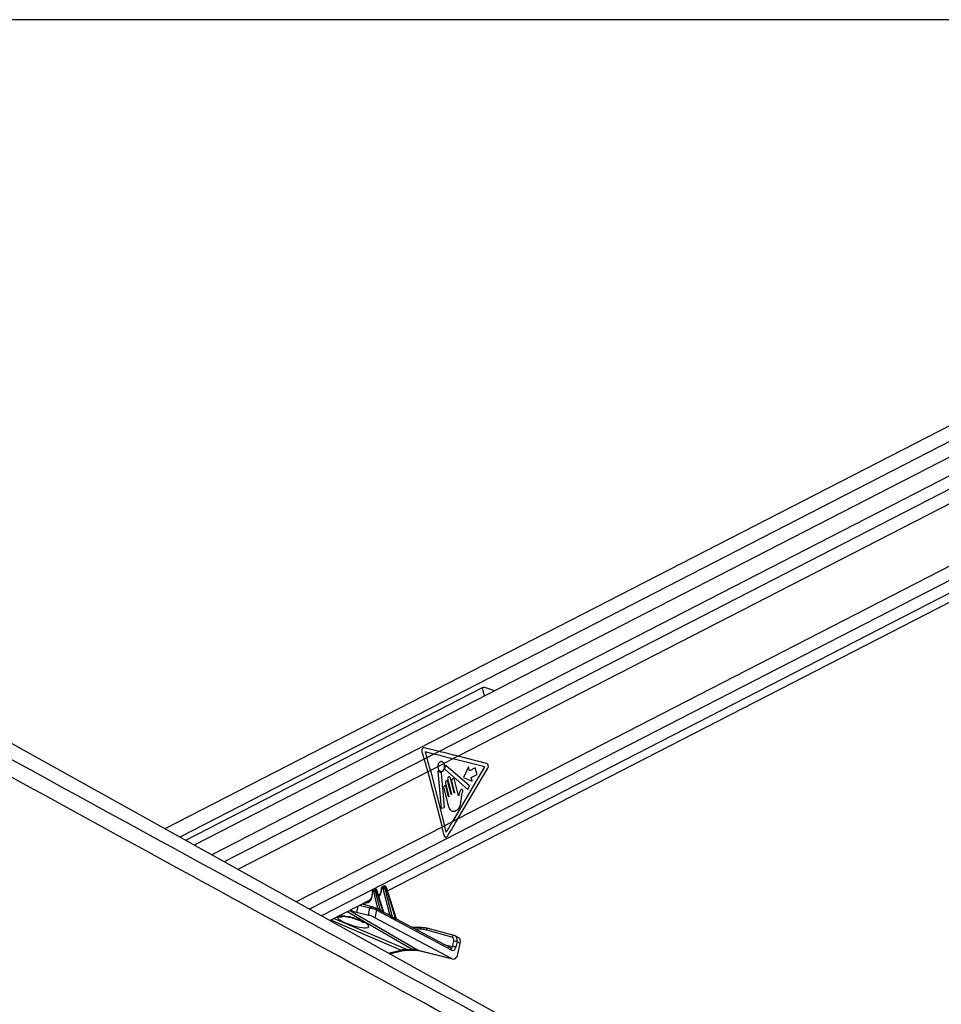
# Model space of a CAD drawing. Header units: millimetres. Extents: x 20 to 22981, y 40 to 19992.
# Tile 49 of 143: x 5284 to 6050, y 7142 to 7959. Entities that reach past the tile are written whole.
import ezdxf

# ---------------------------------------------------------------- set-up
doc = ezdxf.new("R2010")
doc.units = ezdxf.units.MM
doc.header["$LTSCALE"] = 2
doc.layers.add('COMPONENT_GEOMETRY', color=7, linetype='Continuous')
doc.styles.add('SLDTEXTSTYLE0', font='TXT', dxfattribs={"width": 0.75})
doc.dimstyles.new('SLDDIMSTYLE0', dxfattribs={"dimtxt": 100, "dimasz": 6.604, "dimexe": 0, "dimexo": 0.0625, "dimgap": 25, "dimtad": 0, "dimtih": 1, "dimtoh": 1, "dimdec": 0, "dimrnd": 1e-09, "dimzin": 12, "dimdsep": 46, "dimtxsty": 'SLDTEXTSTYLE0', "dimsah": 1, "dimcen": 0.09, "dimadec": 0, "dimazin": 3, "dimtfac": 1, "dimtdec": 0, "dimtofl": 0, "dimtmove": 0, "dimatfit": 3, "dimfxl": 1, "dimfrac": 2, "dimtolj": 1, "dimtzin": 12, "dimarcsym": 0})

# ---------------------------------------------------------------- blocks, each defined once
blk = doc.blocks.new('_D_4')
at = {"layer": 'COMPONENT_GEOMETRY', "color": 7}
for p, q in [((6638.52, 7959.49), (1711.23, 7959.49)), ((1717.58, 7959.49), (1717.58, 5203.33)), ((1517.51, 5183.02), (1487.04, 5183.02)), ((1487.04, 5183.02), (1487.04, 5024.27)), ((1917.65, 5183.02), (1948.12, 5183.02)), ((1948.12, 5183.02), (1948.12, 5024.27)), ((1487.04, 5024.27), (1517.51, 5024.27)), ((1948.12, 5024.27), (1917.65, 5024.27)), ((1717.58, 2118.49), (1717.58, 4874.65)), ((6578.75, 2118.49), (1711.23, 2118.49))]:
    blk.add_line(p, q, dxfattribs=at)
for points in [[(1717.58, 7959.49), (1716.57, 7952.89), (1718.6, 7952.89)], [(1717.58, 2118.49), (1718.6, 2125.1), (1716.57, 2125.1)]]:
    blk.add_solid(points, dxfattribs=at)
at = {"layer": 'COMPONENT_GEOMETRY', "color": 7, "char_height": 100, "attachment_point": 1, "style": 'SLDTEXTSTYLE0'}
for s, insert in [('9\'6.98"', (1517.51, 5153.18)), ('2921mm', (1444.8, 5003.56))]:
    blk.add_mtext(s, dxfattribs=dict(at, insert=insert))

msp = doc.modelspace()

# ---------------------------------------------------------------- linework, layer by layer
at = {"color": 7, "linetype": 'Continuous', "lineweight": 25}
for p, q in [((6605.91, 7904.86), (5404.92, 7287.66)), ((6619.97, 7885.97), (5429.33, 7274.09)), ((5589.9, 7236.12), (6635.01, 7773.21)), ((6374.84, 6748.91), (4581.88, 7744.81)), ((5668.36, 7404.73), (5422.04, 7278.14)), ((5618.41, 7351.74), (5620.31, 7345.6)), ((5632.67, 7351.95), (5620.23, 7354.97)), ((5620.98, 7351.53), (5622.47, 7346.71)), ((5628.36, 7349.73), (5620.98, 7351.53)), ((5628.36, 7349.73), (5622.47, 7346.71)), ((5632.67, 7351.95), (5628.36, 7349.73)), ((5622.47, 7346.71), (5620.31, 7345.6)), ((5636.64, 7341.97), (5631.47, 7339.31)), ((5644.15, 7345.83), (5636.64, 7341.97)), ((5648.46, 7348.04), (5644.15, 7345.83)), ((5670.7, 7339.15), (5644.15, 7345.83)), ((5672.08, 7342.1), (5648.46, 7348.04)), ((5625.44, 7336.22), (5623.29, 7335.11)), ((5623.29, 7335.11), (5635.08, 7289.22)), ((5631.47, 7339.31), (5625.44, 7336.22)), ((5625.44, 7336.22), (5637.23, 7290.33)), ((5631.64, 7335.35), (5634.34, 7304.96)), ((5637.06, 7305.45), (5634.51, 7334.2)), ((5637.63, 7336.89), (5656.56, 7320.26)), ((5657.94, 7323.48), (5638.26, 7340.26)), ((5643.91, 7293.76), (5670.7, 7339.15)), ((5648.2, 7295.96), (5673.1, 7338.14)), ((5657.05, 7339.09), (5652.95, 7330.31)), ((5657.84, 7335.99), (5657.05, 7339.09)), ((5662.71, 7338.49), (5657.84, 7335.99)), ((5659.28, 7330.39), (5664.15, 7332.89)), ((5664.15, 7332.89), (5662.71, 7338.49)), ((5637.94, 7325.7), (5640.83, 7314.46)), ((5639.75, 7328.68), (5642.9, 7316.43)), ((5642.62, 7316.29), (5639.94, 7326.72)), ((5645.18, 7317.6), (5642.03, 7329.85)), ((5643.04, 7327.18), (5645.46, 7317.75)), ((5648.72, 7315.1), (5645.31, 7328.35)), ((5652.95, 7330.31), (5660.08, 7327.29)), ((5660.08, 7327.29), (5659.28, 7330.39)), ((5636.44, 7321.51), (5640.21, 7306.83)), ((5640.55, 7314.32), (5638.44, 7322.54)), ((5656.56, 7320.26), (5657.94, 7323.48)), ((5650.89, 7311.05), (5651.63, 7315.88)), ((5634.34, 7304.96), (5637.06, 7305.45)), ((5643.91, 7293.76), (5637.23, 7290.33)), ((5648.2, 7295.96), (5643.91, 7293.76)), ((5637.23, 7290.33), (5635.08, 7289.22)), ((5577.84, 7236.1), (5577.56, 7236.1)), ((5578.64, 7237.77), (5577.67, 7237.27)), ((5578.96, 7237.85), (5577.99, 7237.35)), ((5577.99, 7237.35), (5578.27, 7237.35)), ((5578.27, 7237.35), (5579.24, 7237.85)), ((5581.85, 7221.72), (5578.3, 7235.64)), ((5579.24, 7237.85), (5578.96, 7237.85)), ((5579.49, 7237.91), (5579.2, 7237.91)), ((5580.66, 7236.49), (5579.67, 7235.98)), ((5579.67, 7235.98), (5583.71, 7220.17)), ((5586.18, 7218.81), (5580.66, 7236.49)), ((5586.6, 7218.55), (5580.92, 7236.76)), ((5585.83, 7238.3), (5585.21, 7238.3)), ((5586.37, 7240.02), (5585.32, 7239.47)), ((5586.7, 7240.09), (5585.64, 7239.55)), ((5585.64, 7239.55), (5586.27, 7239.55)), ((5586.27, 7239.55), (5587.32, 7240.09)), ((5591.74, 7216.5), (5586.29, 7237.84)), ((5587.32, 7240.09), (5586.7, 7240.09)), ((5587.56, 7240.15), (5586.94, 7240.15)), ((5588.74, 7238.74), (5587.66, 7238.18)), ((5587.66, 7238.18), (5593.68, 7214.63)), ((5596.81, 7212.85), (5588.74, 7238.74)), ((5597.17, 7212.8), (5589, 7239)), ((5542.01, 7211.51), (5575.37, 7228.65)), ((5582.33, 7232.23), (5582.94, 7232.54)), ((5564.09, 7218.51), (5573.98, 7216.04)), ((5577.02, 7223.08), (5568.61, 7225.18)), ((5573.98, 7216.04), (5575.2, 7221.79)), ((5577.02, 7223.08), (5577.27, 7222.98)), ((5580.64, 7220.18), (5579.32, 7213.95)), ((5580.15, 7221.86), (5579.94, 7221.93)), ((5582.17, 7220.78), (5580.15, 7221.86)), ((5643.01, 7186.88), (5580.64, 7220.18)), ((5591.66, 7215.71), (5586.76, 7218.32)), ((5642.98, 7179.97), (5579.32, 7213.95)), ((5597.17, 7212.79), (5597.17, 7212.8)), ((5642.52, 7188.56), (5597.18, 7212.76)), ((5618.1, 7205.78), (5610.26, 7205.78)), ((5643.31, 7197.92), (5621.63, 7203.8)), ((5645.17, 7199.19), (5623.49, 7205.07)), ((5643.79, 7189.97), (5644.73, 7194.38)), ((5645.74, 7198.94), (5645.17, 7199.19)), ((5645.37, 7199.12), (5645.17, 7199.19)), ((5648.52, 7197.61), (5645.86, 7198.93)), ((5647.5, 7193.81), (5646.57, 7189.39)), ((5650.17, 7192.5), (5647.5, 7193.81)), ((5591.41, 7184.07), (5602.77, 7186.6)), ((5606, 7187.47), (5610.34, 7187.47)), ((5607.4, 7187.13), (5611.74, 7187.13)), ((5615.13, 7186.93), (5642.98, 7179.97)), ((5615.88, 7186.64), (5643.72, 7179.68)), ((5648.31, 7183.74), (5650.17, 7192.5))]:
    msp.add_line(p, q, dxfattribs=at)
at = {"color": 8, "linetype": 'Continuous', "lineweight": 25}
for p, q in [((6617.76, 7897.75), (5417.26, 7280.8)), ((6615.22, 7867.99), (5443.87, 7266.02)), ((6614.74, 7856.64), (5632.67, 7351.95)), ((6614.74, 7844.62), (5648.46, 7348.04)), ((6618.92, 7794.82), (5648.2, 7295.96)), ((6623.51, 7785.45), (5525.04, 7220.94)), ((6629.4, 7777.89), (5534.94, 7215.44)), ((5668.36, 7404.73), (5670.13, 7397.84)), ((5620.31, 7345.6), (5454.25, 7260.26)), ((5623.29, 7335.11), (5465.49, 7254.01)), ((5635.08, 7289.22), (5514.07, 7227.03)), ((5610.34, 7187.47), (5556.34, 7218.87)), ((5558.38, 7219.92), (5615.13, 7186.93)), ((5565.12, 7223.38), (5564.09, 7218.51)), ((5575.2, 7221.79), (5566.34, 7224.01)), ((5568.99, 7225.37), (5581.85, 7221.72)), ((5600.73, 7186.93), (5542.66, 7211.84)), ((5545.62, 7213.36), (5606, 7187.47)), ((5557.35, 7214.58), (5557.17, 7214.85)), ((5588.39, 7217.46), (5591.74, 7216.5)), ((5616.76, 7204.44), (5612.77, 7204.44)), ((5645.65, 7198.98), (5645.37, 7199.12)), ((5590.4, 7184.63), (5600.73, 7186.93)), ((5615.13, 7186.93), (5615.88, 7186.64)), ((5636.43, 7191.81), (5643.79, 7189.97))]:
    msp.add_line(p, q, dxfattribs=at)
at = {"color": 7, "linetype": 'Continuous', "lineweight": 25, "flags": 128}
for points in [[(5631.47, 7339.31), (5631.77, 7337.67), (5632.51, 7336.34), (5633.56, 7335.55), (5634.76, 7335.44), (5635.88, 7336.01), (5636.75, 7337.19), (5637.2, 7338.75), (5637.16, 7340.45), (5636.64, 7341.97)], [(5632.11, 7335.71), (5632.04, 7335.77), (5631.96, 7335.8), (5631.87, 7335.79), (5631.79, 7335.75), (5631.72, 7335.68), (5631.67, 7335.58), (5631.65, 7335.47), (5631.64, 7335.35)], [(5638.26, 7340.26), (5638.19, 7340.3), (5638.11, 7340.31), (5638.04, 7340.3), (5637.96, 7340.25), (5637.9, 7340.18), (5637.86, 7340.09), (5637.83, 7339.99), (5637.83, 7339.88)], [(5639.94, 7326.72), (5639.72, 7327.22), (5639.39, 7327.57), (5638.99, 7327.71), (5638.58, 7327.62), (5638.22, 7327.32), (5637.98, 7326.85), (5637.88, 7326.28), (5637.94, 7325.7)], [(5642.03, 7329.85), (5641.78, 7330.42), (5641.4, 7330.82), (5640.95, 7330.97), (5640.48, 7330.87), (5640.07, 7330.53), (5639.8, 7329.99), (5639.68, 7329.34), (5639.75, 7328.68)], [(5645.31, 7328.35), (5645.07, 7328.92), (5644.69, 7329.32), (5644.23, 7329.47), (5643.76, 7329.37), (5643.36, 7329.03), (5643.08, 7328.49), (5642.97, 7327.84), (5643.04, 7327.18)], [(5638.44, 7322.54), (5638.22, 7323.04), (5637.89, 7323.38), (5637.49, 7323.52), (5637.08, 7323.44), (5636.72, 7323.13), (5636.48, 7322.66), (5636.38, 7322.09), (5636.44, 7321.51)], [(5642.9, 7316.43), (5642.91, 7316.35), (5642.9, 7316.27), (5642.86, 7316.2), (5642.81, 7316.16), (5642.75, 7316.15), (5642.69, 7316.17), (5642.65, 7316.22), (5642.62, 7316.29)], [(5645.46, 7317.75), (5645.47, 7317.67), (5645.46, 7317.59), (5645.42, 7317.52), (5645.37, 7317.48), (5645.31, 7317.46), (5645.25, 7317.48), (5645.21, 7317.53), (5645.18, 7317.6)], [(5640.83, 7314.46), (5640.84, 7314.38), (5640.83, 7314.3), (5640.79, 7314.23), (5640.74, 7314.19), (5640.68, 7314.17), (5640.63, 7314.19), (5640.58, 7314.24), (5640.55, 7314.32)], [(5579.2, 7237.91), (5579.09, 7237.9), (5578.96, 7237.85)], [(5579.49, 7237.91), (5579.37, 7237.9), (5579.24, 7237.85)], [(5586.7, 7240.09), (5586.83, 7240.14), (5586.94, 7240.15)], [(5587.32, 7240.09), (5587.45, 7240.14), (5587.56, 7240.15)], [(5618.56, 7205.67), (5618.29, 7205.76), (5618.1, 7205.78)]]:
    msp.add_lwpolyline(points, dxfattribs=at)
at = {"color": 8, "linetype": 'Continuous', "lineweight": 25, "flags": 128}
for points in [[(5576.98, 7235.9), (5576.98, 7235.9), (5577.01, 7235.84), (5577.07, 7235.78), (5577.17, 7235.74), (5577.3, 7235.7)], [(5580.92, 7236.76), (5580.92, 7236.75), (5580.91, 7236.7), (5580.86, 7236.63), (5580.78, 7236.57), (5580.66, 7236.49)], [(5584.95, 7237.97), (5584.82, 7238.03), (5584.72, 7238.1), (5584.65, 7238.18), (5584.63, 7238.26), (5584.62, 7238.28)], [(5588.74, 7238.74), (5588.85, 7238.81), (5588.94, 7238.88), (5588.99, 7238.94), (5589, 7238.99), (5589, 7239)], [(5606, 7187.47), (5606.81, 7187.19), (5607.4, 7187.13)], [(5610.34, 7187.47), (5611.15, 7187.19), (5611.72, 7187.13)]]:
    msp.add_lwpolyline(points, dxfattribs=at)
at = {"color": 7, "linetype": 'Continuous', "lineweight": 25}
for centre, radius, start, end in [((5406.39, 7279.34), 223.95, 14.41876, 17.2083), ((5408.54, 7280.45), 223.95, 14.41876, 17.2083), ((5670.8, 7339.66), 2.75, 326.45167, 62.45976), ((5634.49, 7337.55), 3, 217.76359, 265.08472), ((5634.16, 7334.21), 0.35, 357.8989, 77.49995), ((5637.99, 7337.23), 0.502, 160.30246, 223.55564), ((5631.1, 7339.47), 6.74, 342.14593, 3.45079), ((5424.72, 7235.15), 217.2, 12.56645, 14.41461), ((5426.33, 7236.12), 217.76, 12.92744, 14.41318), ((5578.65, 7236.42), 1.13, 125.33518, 196.56223), ((5578.93, 7236.42), 1.13, 125.33518, 196.56223), ((5577.96, 7239.94), 4.31, 274.55518, 293.40825), ((5586.3, 7238.62), 1.13, 125.33518, 196.56223), ((5586.92, 7238.62), 1.13, 125.33518, 196.56223), ((5585.95, 7242.14), 4.31, 274.55518, 293.40825), ((5584.12, 7220.03), 0.439, 161.61835, 209.08894), ((5586.61, 7218.67), 0.451, 161.98185, 206.25298), ((5594.15, 7214.48), 0.492, 162.8927, 197.28954), ((5597.3, 7212.7), 0.511, 163.15887, 193.25235), ((5616.82, 7185.87), 18.57, 74.98734, 90.19035), ((5618.63, 7186.12), 19.54, 74.98734, 90.19035), ((5644.87, 7188.05), 6.33, 65.406, 91.22324), ((5643.93, 7183.63), 6.33, 65.406, 91.22324)]:
    msp.add_arc(centre, radius, start, end, dxfattribs=at)
at = {"color": 8, "linetype": 'Continuous', "lineweight": 25}
for centre, radius, start, end in [((5576.83, 7221.42), 1.67, 83.26181, 167.01175), ((5579.32, 7220.7), 1.42, 338.46559, 54.32168), ((5581.21, 7221.65), 0.648, 302.12693, 5.8341), ((5581.31, 7221.63), 0.833, 307.35153, 356.43209), ((5550.31, 7222.58), 8.01, 256.37793, 288.20033), ((5591.14, 7216.43), 0.61, 292.4358, 7.13001), ((5591.17, 7216.42), 0.641, 293.08152, 4.24658), ((5618.31, 7204.23), 1.57, 97.93795, 172.30364), ((5623.27, 7203.4), 1.68, 82.42643, 166.29677), ((5644.95, 7197.52), 1.68, 82.42643, 166.29677), ((5602.19, 7189.48), 2.93, 240.19745, 281.09004), ((5641.69, 7187.4), 1.42, 338.46559, 54.32168)]:
    msp.add_arc(centre, radius, start, end, dxfattribs=at)
at = {"color": 7, "linetype": 'Continuous', "lineweight": 25}
for centre, major_axis, ratio, start_param, end_param in [((5620.03, 7352.57), (-0.24, 2.43), 0.720739, 6.037201, 8.132603), ((5531.01, 7345.83), (249.46, -50.36), 0.097732, 1.119911, 1.189724), ((5535.32, 7348.04), (249.46, -50.36), 0.097732, 1.119911, 1.189724), ((5530.77, 7293.76), (165.79, 238.22), 0.328191, 4.900457, 4.93695), ((5535.06, 7295.96), (165.79, 238.22), 0.328191, 4.878461, 4.93695), ((5577.67, 7235.63), (-0.208, 0.455), 0.672272, 5.984378, 7.394484), ((5577.95, 7235.63), (-0.208, 0.455), 0.672272, 4.448488, 5.984378), ((5578.62, 7235.93), (-0.67, 1.34), 0.667317, 4.428083, 5.963973), ((5579.62, 7236.45), (-0.71, 1.32), 0.661696, 4.408491, 5.944381), ((5585.32, 7237.82), (-0.208, 0.455), 0.672272, 5.984378, 7.248611), ((5585.94, 7237.82), (-0.208, 0.455), 0.672272, 4.448488, 5.984378), ((5586.62, 7238.13), (-0.67, 1.34), 0.667317, 4.428083, 5.963973), ((5587.69, 7238.69), (-0.71, 1.32), 0.661696, 4.408491, 5.944381), ((5569.18, 7237.84), (-4.54, 10.03), 0.672894, 3.174741, 3.51702), ((5576.74, 7241.72), (-4.54, 10.03), 0.672894, 3.284627, 3.37025), ((5557.46, 7222.05), (9.43, -3.74), 0.122774, 4.911754, 5.539221), ((5577.86, 7220.43), (3.84, -1.17), 0.194378, 0.821716, 2.393668), ((5578.6, 7222.27), (1.89, -0.75), 0.122774, 0.825676, 2.397629), ((5582.82, 7220.88), (1.24, -0.89), 0.144774, 2.246979, 2.556514), ((5535.84, 7243.04), (74.5, -38.78), 0.027868, 0.843432, 0.887581), ((5536.19, 7243.06), (74.14, -38.79), 0.022366, 0.842147, 0.886296), ((5576.63, 7214.63), (3.77, -1.5), 0.122774, 0.825676, 2.397629), ((5592.71, 7215.66), (1.24, -0.89), 0.144774, 2.471317, 2.556514), ((5535.84, 7243.04), (74.5, -38.78), 0.027868, 0.626705, 0.696538), ((5536.19, 7243.06), (74.14, -38.79), 0.022366, 0.625419, 0.695253), ((5641.86, 7194.21), (1.77, 3.59), 0.6676, 5.076761, 6.413333), ((5643.2, 7193.55), (2.66, 5.38), 0.667892, 6.283093, 6.413379), ((5645.87, 7192.23), (2.66, 5.38), 0.6676, 5.076761, 6.283047), ((5596.68, 7149.7), (18.43, 35.57), 0.689401, 0.335683, 0.511998), ((5601.02, 7149.7), (17.75, 35.91), 0.659686, 0.146235, 0.32255), ((5643.9, 7190.71), (-0.16, 4.08), 0.682424, 2.76236, 4.357906), ((5644.31, 7185.71), (-0.23, 6.12), 0.682424, 2.76236, 4.357906)]:
    msp.add_ellipse(centre, major_axis=major_axis, ratio=ratio, start_param=start_param, end_param=end_param, dxfattribs=at)
at = {"color": 8, "linetype": 'Continuous', "lineweight": 25}
for centre, major_axis, ratio, start_param, end_param in [((5568.51, 7237.53), (-5, 10.92), 0.672272, 2.767705, 4.252891), ((5578.34, 7235.93), (-0.67, 1.34), 0.667317, 5.963973, 6.289142), ((5579.34, 7236.45), (-0.71, 1.32), 0.661696, 5.944381, 6.273496), ((5576.07, 7241.42), (-5, 10.92), 0.672272, 3.362704, 4.107019), ((5585.99, 7238.13), (-0.67, 1.34), 0.667317, 5.963973, 6.293817), ((5587.07, 7238.69), (-0.71, 1.32), 0.661696, 5.944381, 6.273496), ((5561.27, 7210.62), (13.1, -4.08), 0.221676, 3.152709, 8.240621), ((5643.2, 7193.55), (2.66, 5.38), 0.667892, 5.076807, 6.283093), ((5642.46, 7190.62), (-0.48, 2.09), 0.596841, 2.847604, 4.259943)]:
    msp.add_ellipse(centre, major_axis=major_axis, ratio=ratio, start_param=start_param, end_param=end_param, dxfattribs=at)
at = {"color": 7, "linetype": 'Continuous', "lineweight": 25}
for points, knots in [([(6591.82, 6612.47), (6385.14, 6725.29), (5990.82, 6940.55), (5458.3, 7231.57), (5063.47, 7447.73), (4787.38, 7599.42), (4635.48, 7683.21), (4552.76, 7729.14), (4538.7, 7736.95)], [0, 0, 0, 0, 0.301545, 0.575336, 0.777328, 0.878324, 0.97932, 1, 1, 1, 1]), ([(5678.64, 7402.21), (5678.56, 7402.25), (5677.64, 7402.64), (5675.4, 7403.54), (5672.67, 7404.56), (5670.43, 7405.07), (5669.11, 7405.05), (5668.55, 7404.81), (5668.36, 7404.73)], [0, 0, 0, 0, 0.025392, 0.287505, 0.599755, 0.789527, 0.931257, 1, 1, 1, 1]), ([(5636.64, 7341.97), (5636.42, 7342.31), (5635.97, 7342.98), (5635.04, 7343.52), (5634.05, 7343.62), (5633.1, 7343.25), (5632.29, 7342.46), (5631.72, 7341.33), (5631.48, 7340.22), (5631.47, 7339.54), (5631.47, 7339.31)], [0, 0, 0, 0, 0.133599, 0.267197, 0.400812, 0.534421, 0.668012, 0.801611, 0.935227, 1, 1, 1, 1]), ([(5649.27, 7317.07), (5649.22, 7316.75), (5649.13, 7316.14), (5648.96, 7315.56), (5648.88, 7315.28)], [0, 0, 0, 0, 0.5191471, 1, 1, 1, 1]), ([(5650.61, 7319.84), (5650.29, 7319.41), (5649.7, 7318.62), (5649.4, 7317.55), (5649.27, 7317.07)], [0, 0, 0, 0, 0.546848, 1, 1, 1, 1]), ([(5651.63, 7315.88), (5651.8, 7316.65), (5652.02, 7317.62), (5652.33, 7318.79), (5652.3, 7319.44), (5652.14, 7319.93), (5651.92, 7320.22), (5651.6, 7320.41), (5651.09, 7320.34), (5650.77, 7320.01), (5650.61, 7319.84)], [0, 0, 0, 0, 0.369532, 0.462234, 0.557841, 0.653711, 0.700172, 0.747002, 0.872845, 1, 1, 1, 1]), ([(5640.21, 7306.83), (5640.49, 7305.94), (5641.02, 7304.24), (5642.68, 7302.57), (5644.63, 7302.15), (5646.55, 7302.74), (5648.3, 7303.92), (5649.77, 7305.81), (5650.52, 7308.38), (5650.77, 7310.16), (5650.89, 7311.05)], [0, 0, 0, 0, 0.13106, 0.251024, 0.376916, 0.501355, 0.627161, 0.75065, 0.875357, 1, 1, 1, 1]), ([(5648.88, 7315.28), (5648.86, 7315.24), (5648.81, 7315.17), (5648.75, 7315.11), (5648.72, 7315.1), (5648.72, 7315.1)], [0, 0, 0, 0, 0.51399, 0.984901, 1, 1, 1, 1]), ([(5636.71, 7282.41), (5636.79, 7282.16), (5636.94, 7281.66), (5637.36, 7281.12), (5637.89, 7280.81), (5638.46, 7280.78), (5639.02, 7281.02), (5639.38, 7281.38), (5639.55, 7281.63), (5639.57, 7281.68)], [0, 0, 0, 0, 0.16108, 0.32216, 0.483216, 0.644079, 0.804679, 0.965128, 1, 1, 1, 1]), ([(5436.47, 7258.52), (5713.67, 7107.25), (6108.43, 6891.82), (6503.05, 6676.57), (6620.57, 6612.47)], [0, 0, 0, 0, 0.702194, 1, 1, 1, 1]), ([(5577.68, 7237.26), (5577.57, 7237.2), (5577.34, 7237.07), (5577.1, 7236.73), (5576.97, 7236.32), (5576.98, 7236.04), (5576.98, 7235.9)], [0, 0, 0, 0, 0.22027, 0.488109, 0.75191, 1, 1, 1, 1]), ([(5576.98, 7235.9), (5577.03, 7235.48), (5577.09, 7234.91), (5577.04, 7234.39), (5577.03, 7234.26)], [0, 0, 0, 0, 0.743057, 1, 1, 1, 1]), ([(5579.2, 7237.91), (5579.05, 7237.9), (5578.85, 7237.89), (5578.68, 7237.78), (5578.64, 7237.75)], [0, 0, 0, 0, 0.761939, 1, 1, 1, 1]), ([(5580.92, 7236.76), (5580.87, 7236.9), (5580.74, 7237.22), (5580.37, 7237.62), (5579.92, 7237.87), (5579.62, 7237.9), (5579.49, 7237.91)], [0, 0, 0, 0, 0.2252, 0.53028, 0.793676, 1, 1, 1, 1]), ([(5584.5, 7236.86), (5584.39, 7236.24), (5584.16, 7234.91), (5583.45, 7233.47), (5582.8, 7232.86), (5582.54, 7232.62)], [0, 0, 0, 0, 0.348047, 0.743587, 1, 1, 1, 1]), ([(5584.62, 7238.28), (5584.62, 7237.88), (5584.63, 7237.37), (5584.52, 7236.94), (5584.5, 7236.86)], [0, 0, 0, 0, 0.812174, 1, 1, 1, 1]), ([(5585.33, 7239.46), (5585.22, 7239.4), (5584.99, 7239.27), (5584.76, 7238.93), (5584.64, 7238.58), (5584.63, 7238.36), (5584.62, 7238.28)], [0, 0, 0, 0, 0.243575, 0.545619, 0.842948, 1, 1, 1, 1]), ([(5586.94, 7240.15), (5586.78, 7240.14), (5586.58, 7240.13), (5586.41, 7240.02), (5586.37, 7240)], [0, 0, 0, 0, 0.760004, 1, 1, 1, 1]), ([(5589, 7239), (5588.94, 7239.14), (5588.81, 7239.47), (5588.45, 7239.86), (5588, 7240.11), (5587.69, 7240.14), (5587.56, 7240.15)], [0, 0, 0, 0, 0.2252, 0.53028, 0.793676, 1, 1, 1, 1]), ([(5577.03, 7234.26), (5577, 7233.63), (5576.93, 7232.24), (5576.43, 7230.61), (5575.87, 7229.83), (5575.65, 7229.52)], [0, 0, 0, 0, 0.331997, 0.735874, 1, 1, 1, 1]), ([(5582.14, 7221.58), (5582.27, 7221.49), (5582.6, 7221.27), (5583.08, 7220.79), (5583.47, 7220.39), (5583.67, 7220.21), (5583.71, 7220.17)], [0, 0, 0, 0, 0.205277, 0.54887, 0.921065, 1, 1, 1, 1]), ([(5583.74, 7219.82), (5583.69, 7219.85), (5583.43, 7219.99), (5582.93, 7220.31), (5582.44, 7220.65), (5582.18, 7220.77), (5582.17, 7220.77)], [0, 0, 0, 0, 0.103943, 0.568615, 0.982427, 1, 1, 1, 1]), ([(5586.77, 7218.32), (5586.77, 7218.32), (5586.77, 7218.32), (5586.73, 7218.34), (5586.67, 7218.41), (5586.61, 7218.49), (5586.6, 7218.54), (5586.6, 7218.55)], [0, 0, 0, 0, 0.005296, 0.331565, 0.623128, 0.95289, 1, 1, 1, 1]), ([(5552.74, 7215.12), (5552.73, 7215.12), (5552.68, 7215.11), (5552.95, 7215.14), (5553.57, 7215.13), (5554.75, 7215.03), (5556.09, 7214.85), (5557.02, 7214.64), (5557.36, 7214.56)], [0, 0, 0, 0, 0.027982, 0.172137, 0.351995, 0.592616, 0.849907, 1, 1, 1, 1]), ([(5557.35, 7214.58), (5557.75, 7214.49), (5558.96, 7214.22), (5561.04, 7213.65), (5563.5, 7212.85), (5565.85, 7211.96), (5567.78, 7211.09), (5569.1, 7210.39), (5569.85, 7209.91), (5569.94, 7209.83), (5569.98, 7209.8)], [0, 0, 0, 0, 0.065911, 0.199186, 0.345087, 0.502235, 0.664023, 0.797612, 0.910465, 1, 1, 1, 1]), ([(5593.68, 7214.34), (5593.63, 7214.37), (5593.37, 7214.52), (5592.84, 7214.91), (5592.22, 7215.39), (5591.79, 7215.63), (5591.66, 7215.7)], [0, 0, 0, 0, 0.083883, 0.442263, 0.829293, 1, 1, 1, 1]), ([(5591.81, 7216.47), (5591.89, 7216.43), (5592.1, 7216.3), (5592.52, 7215.9), (5593.02, 7215.35), (5593.43, 7214.86), (5593.64, 7214.66), (5593.68, 7214.63)], [0, 0, 0, 0, 0.105262, 0.280223, 0.626144, 0.932878, 1, 1, 1, 1]), ([(5597.19, 7212.75), (5597.19, 7212.75), (5597.19, 7212.74), (5597.18, 7212.78), (5597.17, 7212.8)], [0, 0, 0, 0, 0.589096, 1, 1, 1, 1]), ([(5602.77, 7186.6), (5603.18, 7186.68), (5604.78, 7187.02), (5606.28, 7187.08), (5607.4, 7187.13)], [0, 0, 0, 0, 0.250586, 1, 1, 1, 1]), ([(5611.74, 7187.13), (5612.1, 7187.13), (5613.56, 7187.1), (5614.89, 7186.84), (5615.88, 7186.64)], [0, 0, 0, 0, 0.250462, 1, 1, 1, 1])]:
    msp.add_open_spline(points, degree=3, knots=knots, dxfattribs=at)
at = {"color": 8, "linetype": 'Continuous', "lineweight": 25}
for points, knots in [([(4560.95, 7736.95), (4575.21, 7729.14), (4659.11, 7683.21), (4812.29, 7599.43), (5089.88, 7447.74), (5297.83, 7334.21), (5436.47, 7258.52)], [0, 0, 0, 0, 0.048682, 0.28651, 0.524339, 1, 1, 1, 1]), ([(5586.18, 7218.81), (5586.26, 7218.74), (5586.41, 7218.61), (5586.56, 7218.53), (5586.62, 7218.53), (5586.6, 7218.54), (5586.6, 7218.55)], [0, 0, 0, 0, 0.399951, 0.695012, 0.969304, 1, 1, 1, 1]), ([(5586.76, 7218.32), (5586.77, 7218.32), (5586.82, 7218.3), (5586.81, 7218.27), (5586.73, 7218.25), (5586.51, 7218.31), (5586.32, 7218.41), (5586.2, 7218.47)], [0, 0, 0, 0, 0.015672, 0.225531, 0.452443, 0.693936, 1, 1, 1, 1]), ([(5549.75, 7215.49), (5550.42, 7215.54), (5551.79, 7215.64), (5554.5, 7215.37), (5556.39, 7215), (5557.17, 7214.85)], [0, 0, 0, 0, 0.356914, 0.733511, 1, 1, 1, 1]), ([(5597.18, 7212.75), (5597.19, 7212.74), (5597.28, 7212.7), (5597.34, 7212.6), (5597.34, 7212.49), (5597.23, 7212.43), (5597.04, 7212.46), (5596.88, 7212.54), (5596.8, 7212.59)], [0, 0, 0, 0, 0.037469, 0.234351, 0.434996, 0.595171, 0.795531, 1, 1, 1, 1]), ([(5596.81, 7212.85), (5596.87, 7212.8), (5596.98, 7212.71), (5597.08, 7212.67), (5597.14, 7212.66), (5597.16, 7212.68), (5597.18, 7212.72), (5597.17, 7212.76), (5597.16, 7212.8)], [0, 0, 0, 0, 0.3009649, 0.5156707, 0.5726705, 0.7519167, 0.7880445, 1, 1, 1, 1])]:
    msp.add_open_spline(points, degree=3, knots=knots, dxfattribs=at)

# ---------------------------------------------------------------- dimensions: what is measured, and where the dimension line sits
at = {"layer": 'COMPONENT_GEOMETRY', "color": 7}
dim = msp.add_linear_dim(base=(1717.58, 7959.49), p1=(6581.29, 2118.49), p2=(6641.06, 7959.49), angle=90, dimstyle='SLDDIMSTYLE0', dxfattribs=at)
dim.commit()
dim.dimension.update_dxf_attribs({"geometry": '_D_4', "text_midpoint": (1717.58, 5038.99), "dimtype": 160})

doc.saveas('drawing.dxf')
